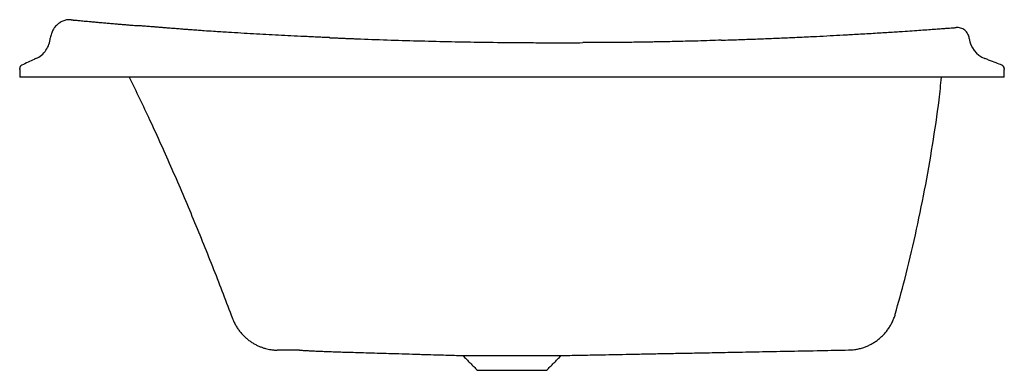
# Model space of a CAD drawing. Header units: millimetres. Extents: x 6230.015 to 6230.815, y 3204.925 to 3205.209.
import ezdxf

# ---------------------------------------------------------------- set-up
doc = ezdxf.new("R2010")
doc.units = ezdxf.units.MM
doc.layers.add('SANINDUSA', color=3, linetype='Continuous')

msp = doc.modelspace()

# ---------------------------------------------------------------- linework, layer by layer
at = {"layer": 'SANINDUSA'}
for p, q in [((6230.81505, 3205.16271), (6230.01505, 3205.16271)), ((6230.3751, 3204.93671), (6230.45507, 3204.93671)), ((6230.38701, 3204.92471), (6230.41505, 3204.92471)), ((6230.41505, 3204.92471), (6230.44309, 3204.92471))]:
    msp.add_line(p, q, dxfattribs=at)
for centre, radius, start, end in [((6230.80649, 3205.19649), 0.02, 186.5691, 248.75792), ((6230.01805, 3205.1698), 0.003, 115.00889, 180), ((6230.81205, 3205.16966), 0.003, 0, 68.81945)]:
    msp.add_arc(centre, radius, start, end, dxfattribs=at)
for points, knots in [([(6230.05401, 3205.2093), (6230.05348, 3205.20923), (6230.0525, 3205.20911), (6230.051, 3205.20868), (6230.04959, 3205.20808), (6230.04836, 3205.2074), (6230.04738, 3205.20675), (6230.04668, 3205.20625), (6230.04585, 3205.2056), (6230.04478, 3205.20465), (6230.04341, 3205.20313), (6230.04195, 3205.20091), (6230.04066, 3205.19797), (6230.04035, 3205.1957), (6230.03992, 3205.19451)], [0, 0, 0, 0, 0.162955, 0.297988, 0.405711, 0.487968, 0.521107, 0.550412, 0.578777, 0.623572, 0.690125, 0.777228, 0.882111, 1, 1, 1, 1]), ([(6230.05696, 3205.20929), (6230.05697, 3205.20929), (6230.05697, 3205.20929), (6230.05698, 3205.20929), (6230.05701, 3205.20929), (6230.05705, 3205.20929), (6230.05709, 3205.20928), (6230.05715, 3205.20928), (6230.05722, 3205.20927), (6230.0573, 3205.20926), (6230.05739, 3205.20925), (6230.05749, 3205.20924), (6230.0576, 3205.20923), (6230.05772, 3205.20922), (6230.05786, 3205.20921), (6230.058, 3205.2092), (6230.05815, 3205.20918), (6230.05831, 3205.20917), (6230.05849, 3205.20915), (6230.05867, 3205.20913), (6230.05887, 3205.20912), (6230.05908, 3205.2091), (6230.0596, 3205.20905), (6230.06056, 3205.20896), (6230.06217, 3205.20881), (6230.06407, 3205.20863), (6230.06625, 3205.20843), (6230.0687, 3205.20821), (6230.07143, 3205.20796), (6230.07442, 3205.20769), (6230.07769, 3205.2074), (6230.08122, 3205.20708), (6230.08501, 3205.20675), (6230.08905, 3205.2064), (6230.09244, 3205.20611), (6230.09502, 3205.20589), (6230.09669, 3205.20575), (6230.0984, 3205.2056), (6230.10013, 3205.20546), (6230.1019, 3205.20531), (6230.1037, 3205.20516), (6230.10552, 3205.20501), (6230.10738, 3205.20486), (6230.10927, 3205.2047), (6230.11055, 3205.2046), (6230.11119, 3205.20455)], [0, 0, 0, 0, 0.009623, 0.019237, 0.028844, 0.038444, 0.048038, 0.057627, 0.06721, 0.076789, 0.086364, 0.095937, 0.105507, 0.115075, 0.124643, 0.13421, 0.143777, 0.153346, 0.162916, 0.172488, 0.182063, 0.191642, 0.201224, 0.251957, 0.302585, 0.353206, 0.403917, 0.45442, 0.504887, 0.555414, 0.606097, 0.657012, 0.707925, 0.75893, 0.810123, 0.829086, 0.848041, 0.866994, 0.88595, 0.904913, 0.923887, 0.942879, 0.961891, 0.98093, 1, 1, 1, 1]), ([(6230.26703, 3205.1948), (6230.2669, 3205.19481), (6230.26646, 3205.19483), (6230.26552, 3205.19487), (6230.26405, 3205.19493), (6230.26202, 3205.19502), (6230.25946, 3205.19514), (6230.25579, 3205.1953), (6230.25127, 3205.19551), (6230.24423, 3205.19584), (6230.2356, 3205.19626), (6230.22186, 3205.19695), (6230.20486, 3205.19786), (6230.1873, 3205.19889), (6230.17397, 3205.19973), (6230.16583, 3205.20027), (6230.16002, 3205.20068), (6230.15595, 3205.20098), (6230.15235, 3205.20126), (6230.14917, 3205.2015), (6230.14538, 3205.2018), (6230.14139, 3205.20212), (6230.13753, 3205.20242), (6230.13411, 3205.2027), (6230.13083, 3205.20296), (6230.12765, 3205.20322), (6230.12456, 3205.20346), (6230.12182, 3205.20369), (6230.11941, 3205.20388), (6230.11733, 3205.20405), (6230.11558, 3205.20419), (6230.11413, 3205.20431), (6230.11298, 3205.2044), (6230.11213, 3205.20447), (6230.11156, 3205.20452), (6230.11128, 3205.20454), (6230.11118, 3205.20455)], [0, 0, 0, 0, 0.0023026, 0.0078559, 0.016661, 0.0287192, 0.0440328, 0.0626048, 0.0943914, 0.1252036, 0.189174, 0.2502689, 0.374498, 0.500433, 0.5763106, 0.6256065, 0.6552429, 0.6882305, 0.7047613, 0.7259062, 0.7507732, 0.7799439, 0.8063448, 0.830003, 0.8509358, 0.8756899, 0.8982196, 0.9185357, 0.9366456, 0.9525128, 0.9661138, 0.9774386, 0.9864859, 0.9932584, 0.9977608, 1, 1, 1, 1]), ([(6230.68879, 3205.19727), (6230.6908, 3205.19738), (6230.69521, 3205.19762), (6230.70176, 3205.19801), (6230.70848, 3205.19841), (6230.7149, 3205.1988), (6230.72103, 3205.19918), (6230.72687, 3205.19956), (6230.73335, 3205.19998), (6230.74027, 3205.20045), (6230.74738, 3205.20094), (6230.75373, 3205.20138), (6230.7593, 3205.20179), (6230.76393, 3205.20212), (6230.76769, 3205.2024), (6230.77066, 3205.20263), (6230.773, 3205.2028), (6230.77467, 3205.20293), (6230.77573, 3205.20301), (6230.77586, 3205.20302), (6230.77592, 3205.20303)], [0, 0, 0, 0, 0.043282, 0.09521, 0.146113, 0.196042, 0.245052, 0.2932, 0.340546, 0.411215, 0.47966, 0.546148, 0.61097, 0.674439, 0.729964, 0.784504, 0.838329, 0.892524, 0.946311, 1, 1, 1, 1]), ([(6230.78662, 3205.1942), (6230.78655, 3205.19479), (6230.78643, 3205.19539), (6230.78606, 3205.19659), (6230.78582, 3205.19718), (6230.7852, 3205.19834), (6230.78483, 3205.19889), (6230.78398, 3205.19993), (6230.7835, 3205.2004), (6230.78246, 3205.20125), (6230.78189, 3205.20162), (6230.78072, 3205.20223), (6230.78011, 3205.20247), (6230.77889, 3205.20283), (6230.77828, 3205.20295), (6230.77708, 3205.20306), (6230.77649, 3205.20307), (6230.77592, 3205.20303)], [0, 0, 0, 0, 0.125, 0.125, 0.25, 0.25, 0.375, 0.375, 0.5, 0.5, 0.625, 0.625, 0.75, 0.75, 0.875, 0.875, 1, 1, 1, 1]), ([(6230.02802, 3205.17776), (6230.02995, 3205.17853), (6230.03147, 3205.17949), (6230.03419, 3205.18177), (6230.0354, 3205.1831), (6230.03742, 3205.18602), (6230.03824, 3205.18762), (6230.03942, 3205.19098), (6230.03979, 3205.19274), (6230.03992, 3205.19451)], [0, 0, 0, 0, 0.25, 0.25, 0.5, 0.5, 0.75, 0.75, 1, 1, 1, 1]), ([(6230.29163, 3205.19379), (6230.29175, 3205.19378), (6230.30009, 3205.19344), (6230.31658, 3205.1929), (6230.3412, 3205.19216), (6230.36577, 3205.19158), (6230.39043, 3205.19114), (6230.40685, 3205.19096), (6230.41851, 3205.19085)], [0, 0, 0, 0, 0.003012, 0.204564, 0.402025, 0.60214, 0.801141, 1, 1, 1, 1]), ([(6230.58504, 3205.19276), (6230.58196, 3205.19265), (6230.57573, 3205.19242), (6230.56603, 3205.19208), (6230.55645, 3205.19185), (6230.54754, 3205.19164), (6230.53947, 3205.19147), (6230.5327, 3205.19134), (6230.52686, 3205.19123), (6230.52148, 3205.19114), (6230.51557, 3205.19105), (6230.50892, 3205.19096), (6230.50138, 3205.19087), (6230.4928, 3205.19082), (6230.48309, 3205.19079), (6230.47623, 3205.19076), (6230.47262, 3205.19075)], [0, 0, 0, 0, 0.08705, 0.176275, 0.264367, 0.344014, 0.415077, 0.479552, 0.524261, 0.570172, 0.622236, 0.680462, 0.745906, 0.820921, 0.905614, 1, 1, 1, 1]), ([(6230.58504, 3205.19276), (6230.58974, 3205.19291), (6230.59904, 3205.19321), (6230.61271, 3205.1937), (6230.62598, 3205.19422), (6230.63869, 3205.19476), (6230.64921, 3205.19524), (6230.65535, 3205.19554), (6230.65758, 3205.19564)], [0, 0, 0, 0, 0.188624, 0.373836, 0.555816, 0.734755, 0.903968, 1, 1, 1, 1]), ([(6230.65758, 3205.19564), (6230.65919, 3205.19572), (6230.66457, 3205.19598), (6230.67341, 3205.19643), (6230.68222, 3205.1969), (6230.68722, 3205.19718), (6230.68879, 3205.19727)], [0, 0, 0, 0, 0.150144, 0.500333, 0.843181, 1, 1, 1, 1]), ([(6230.41851, 3205.19085), (6230.42381, 3205.19081), (6230.43551, 3205.19072), (6230.45355, 3205.19069), (6230.46627, 3205.19073), (6230.47262, 3205.19075)], [0, 0, 0, 0, 0.2934682, 0.6476421, 1, 1, 1, 1]), ([(6230.02802, 3205.17776), (6230.02762, 3205.17758), (6230.02723, 3205.17739), (6230.02684, 3205.17721), (6230.02348, 3205.17565), (6230.02013, 3205.17408), (6230.01678, 3205.17252)], [0.0119606, 0.0119606, 0.0119606, 0.0119606, 0.01326377, 0.01326377, 0.01326377, 0.02435645, 0.02435645, 0.02435645, 0.02435645]), ([(6230.81313, 3205.17245), (6230.81157, 3205.17306), (6230.80802, 3205.17444), (6230.80336, 3205.17625), (6230.80024, 3205.17746), (6230.79924, 3205.17785)], [0, 0, 0, 0, 0.3405949, 0.7800162, 1, 1, 1, 1]), ([(6230.01505, 3205.16899), (6230.01505, 3205.16949), (6230.01505, 3205.16959), (6230.01505, 3205.16975), (6230.01505, 3205.16978), (6230.01505, 3205.1698)], [0, 0, 0, 0, 0.330141, 0.66507, 1, 1, 1, 1]), ([(6230.01505, 3205.16899), (6230.01505, 3205.16817), (6230.01505, 3205.16608), (6230.01505, 3205.16399), (6230.01505, 3205.16271)], [0, 0, 0, 0, 0.38931, 1, 1, 1, 1]), ([(6230.81505, 3205.16966), (6230.81505, 3205.16964), (6230.81505, 3205.16961), (6230.81505, 3205.16948), (6230.81505, 3205.16941), (6230.81505, 3205.16893)], [0, 0, 0, 0, 0.288822, 0.866467, 1, 1, 1, 1]), ([(6230.81505, 3205.16271), (6230.81505, 3205.16399), (6230.81505, 3205.16606), (6230.81505, 3205.16814), (6230.81505, 3205.16893)], [0, 0, 0, 0, 0.616234, 1, 1, 1, 1]), ([(6230.10406, 3205.16271), (6230.10965, 3205.15119), (6230.12164, 3205.12646), (6230.13888, 3205.08796), (6230.15623, 3205.04744), (6230.1726, 3205.0071), (6230.18283, 3204.98012), (6230.18784, 3204.96688)], [0, 0, 0, 0, 0.180183, 0.387023, 0.593862, 0.800681, 1, 1, 1, 1]), ([(6230.72638, 3204.97033), (6230.72901, 3204.97972), (6230.73497, 3205.00105), (6230.74294, 3205.03466), (6230.75053, 3205.07102), (6230.7569, 3205.10762), (6230.76144, 3205.1382), (6230.76342, 3205.15661), (6230.76408, 3205.16271)], [0, 0, 0, 0, 0.1491561, 0.3384619, 0.5277127, 0.7169537, 0.9062298, 1, 1, 1, 1]), ([(6230.68855, 3204.9412), (6230.68859, 3204.9412), (6230.68868, 3204.9412), (6230.68894, 3204.94121), (6230.6894, 3204.94122), (6230.69003, 3204.94125), (6230.69096, 3204.9413), (6230.69244, 3204.94143), (6230.69464, 3204.94172), (6230.69756, 3204.94231), (6230.70065, 3204.94321), (6230.70361, 3204.94434), (6230.70634, 3204.94561), (6230.70902, 3204.94713), (6230.71166, 3204.9489), (6230.71419, 3204.95091), (6230.71657, 3204.95315), (6230.71879, 3204.9556), (6230.7208, 3204.95824), (6230.72259, 3204.96105), (6230.72416, 3204.96401), (6230.72545, 3204.9671), (6230.72622, 3204.96921), (6230.72647, 3204.9703), (6230.72647, 3204.9703)], [0, 0, 0, 0, 0.0118076, 0.0277323, 0.0382098, 0.0504587, 0.0670424, 0.0923999, 0.1353788, 0.1941076, 0.262344, 0.3190065, 0.3752879, 0.4343185, 0.4949135, 0.5565546, 0.6189078, 0.68176, 0.7449714, 0.8084473, 0.8721213, 0.9359454, 0.999884, 1, 1, 1, 1]), ([(6230.18794, 3204.96692), (6230.1882, 3204.96625), (6230.18884, 3204.96454), (6230.19015, 3204.96193), (6230.19181, 3204.95913), (6230.19367, 3204.95652), (6230.19569, 3204.9541), (6230.19786, 3204.9519), (6230.20014, 3204.9499), (6230.20251, 3204.94813), (6230.20494, 3204.94657), (6230.2074, 3204.94523), (6230.20986, 3204.9441), (6230.21228, 3204.94318), (6230.21463, 3204.94245), (6230.21687, 3204.9419), (6230.21892, 3204.94152), (6230.22068, 3204.94127), (6230.22206, 3204.94114), (6230.22306, 3204.94107), (6230.22375, 3204.94104), (6230.22413, 3204.94103), (6230.22425, 3204.94103), (6230.22427, 3204.94103)], [0, 0, 0, 0, 0.045361, 0.114563, 0.182688, 0.249708, 0.315576, 0.380228, 0.443579, 0.505516, 0.565897, 0.624537, 0.6812, 0.735579, 0.787267, 0.835696, 0.879961, 0.918276, 0.947612, 0.968044, 0.983543, 0.997613, 1, 1, 1, 1]), ([(6230.24228, 3204.94111), (6230.24118, 3204.9411), (6230.23838, 3204.94109), (6230.23466, 3204.94108), (6230.23103, 3204.94106), (6230.22837, 3204.94104), (6230.22648, 3204.94103), (6230.22509, 3204.94102), (6230.22428, 3204.94102), (6230.22427, 3204.94102), (6230.22427, 3204.94102)], [0, 0, 0, 0, 0.096735, 0.245591, 0.394457, 0.542822, 0.658692, 0.774563, 0.929467, 1, 1, 1, 1]), ([(6230.24228, 3204.9411), (6230.24272, 3204.94108), (6230.24423, 3204.94098), (6230.24722, 3204.9408), (6230.2512, 3204.94057), (6230.25542, 3204.94037), (6230.25986, 3204.94017), (6230.26454, 3204.93998), (6230.26946, 3204.93981), (6230.27462, 3204.93964), (6230.28081, 3204.93945), (6230.28817, 3204.93924), (6230.29663, 3204.93899), (6230.30568, 3204.93872), (6230.31546, 3204.93844), (6230.32602, 3204.93813), (6230.33734, 3204.93779), (6230.34792, 3204.93748), (6230.35722, 3204.93722), (6230.36469, 3204.937), (6230.37056, 3204.93684), (6230.3739, 3204.93674), (6230.3751, 3204.93671)], [0, 0, 0, 0, 0.025166, 0.086577, 0.142572, 0.193466, 0.239677, 0.281767, 0.320478, 0.356766, 0.391785, 0.441863, 0.495513, 0.552949, 0.614186, 0.68243, 0.754871, 0.831363, 0.88574, 0.934009, 0.976202, 1, 1, 1, 1]), ([(6230.45508, 3204.93671), (6230.45675, 3204.93674), (6230.46094, 3204.93683), (6230.46802, 3204.93696), (6230.4766, 3204.93712), (6230.48613, 3204.9373), (6230.49661, 3204.9375), (6230.50807, 3204.93772), (6230.52049, 3204.93796), (6230.5339, 3204.93822), (6230.54828, 3204.9385), (6230.56363, 3204.93879), (6230.57995, 3204.93911), (6230.59838, 3204.93946), (6230.61902, 3204.93986), (6230.64201, 3204.9403), (6230.66536, 3204.94075), (6230.68104, 3204.94105), (6230.6886, 3204.9412)], [0, 0, 0, 0, 0.021876, 0.054854, 0.091713, 0.132512, 0.17741, 0.226445, 0.279626, 0.336959, 0.398448, 0.464099, 0.533914, 0.607896, 0.700442, 0.798783, 0.90292, 1, 1, 1, 1])]:
    msp.add_open_spline(points, degree=3, knots=knots, dxfattribs=at)
for points, degree in [([(6230.05696, 3205.20929), (6230.05602, 3205.20938), (6230.05502, 3205.20939), (6230.05401, 3205.2093)], 3), ([(6230.26703, 3205.1948), (6230.29163, 3205.19379)], 1), ([(6230.37505, 3204.93667), (6230.38701, 3204.92471)], 1), ([(6230.44309, 3204.92471), (6230.45505, 3204.93667)], 1)]:
    msp.add_open_spline(points, degree=degree, dxfattribs=at)

doc.saveas('drawing.dxf')
